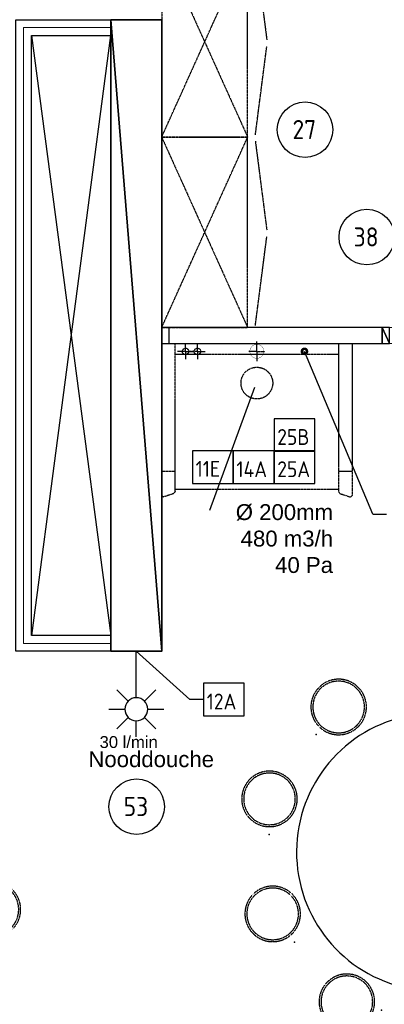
# Model space of a CAD drawing. Header units: millimetres. Extents: x -437 to 139813, y -473 to 90544.
# Tile 104 of 149: x 59368 to 61666, y 68730 to 74934. Entities that reach past the tile are written whole.
import ezdxf
from ezdxf.enums import TextEntityAlignment as Align

# ---------------------------------------------------------------- set-up
doc = ezdxf.new("R2010")
doc.units = ezdxf.units.MM
doc.linetypes.add('DGN Style 1', pattern=[688.000884, 1.14476, -686.856124])
doc.linetypes.add('HHL_V050', pattern=[3, 2, -1])
for name, color, linetype in [('00-HHL-Einrichtung Allgem', 3, 'Continuous'), ('00-HHL-Installationen', 2, 'Continuous'), ('Archering', 1, 'Continuous'), ('B4TM', 3, 'Continuous'), ('Beveilig-Alg-Az', 1, 'Continuous'), ('CH-00-chairs', 3, 'Continuous'), ('CL-20-main_contractor', 30, 'Continuous'), ('CU-00-cabinets', 3, 'Continuous'), ('DR-08-cross', 1, 'Continuous'), ('DR-90-points', 31, 'Continuous'), ('Eurofysica', 3, 'Continuous'), ('FU-00-fume_cabinets', 3, 'Continuous'), ('HL_2D_07_FANGP', 7, 'Continuous'), ('IN-00-el', 8, 'Continuous'), ('IN-50-mech', 31, 'Continuous'), ('Xref', 253, 'Continuous')]:
    doc.layers.add(name, color=color, linetype=linetype)
doc.layers.add('059 Kader (tekening)', color=253, linetype='Continuous', lineweight=13)
doc.layers.add('19012-DO-laag 02 - 032 Ramen - Deuren binnen', color=253, linetype='Continuous', lineweight=13)
doc.styles.add('ISO', font='isocp.shx')
doc.styles.get("Standard").update_dxf_attribs({"font": 'arial.ttf'})
doc.linetypes.add('isolatie(deken)', pattern='A,-0.5,[24,dgnlstyle-ags_linetypes_v8.shx,S=0.009524,R=0,X=0,Y=0],-0.5', length=1)

# ---------------------------------------------------------------- blocks, each defined once
blk = doc.blocks.new('AE1')
at = {"layer": '059 Kader (tekening)', "color": 12, "linetype": 'Continuous', "lineweight": 13}
mesh = blk.add_polyface(dxfattribs=at)
corners = [(0, 0), (1399, 0), (1399, 841), (0, 841)]
mesh.append_faces([[corners[k] for k in face] for face in [(3, 1, 2)]], dxfattribs={"vtx0": -1, "color": 12})
mesh.append_faces([[corners[k] for k in face] for face in [(3, 0, 1)]], dxfattribs={"vtx2": -1, "color": 12})
at = {"layer": '059 Kader (tekening)', "color": 12, "linetype": 'Continuous', "lineweight": 35}
mesh = blk.add_polyface(dxfattribs=at)
corners = [(10, 10), (1389, 10), (1389, 831), (10, 831)]
mesh.append_faces([[corners[k] for k in face] for face in [(0, 2, 3)]], dxfattribs={"vtx0": -1, "color": 12})
mesh.append_faces([[corners[k] for k in face] for face in [(1, 2, 0)]], dxfattribs={"vtx1": -1, "color": 12})
blk = doc.blocks.new('*U91')
at = {"layer": '19012-DO-laag 02 - 032 Ramen - Deuren binnen', "flags": 128}
blk.add_lwpolyline([(801.2, -387.5, -0.414214), (1676.2, 487.5), (1676.2, -387.5)], format="xyb", dxfattribs=at)
at = {"layer": '19012-DO-laag 02 - 032 Ramen - Deuren binnen', "lineweight": 25}
mesh = blk.add_polyface(dxfattribs=at)
corners = [(-2576.2, -387.5), (-2621.2, -387.5), (-2621.2, -487.5), (-2576.2, -487.5)]
mesh.append_faces([[corners[k] for k in face] for face in [(3, 1, 2)]], dxfattribs={"vtx0": -1})
mesh.append_faces([[corners[k] for k in face] for face in [(3, 0, 1)]], dxfattribs={"vtx2": -1})
at = {"layer": '19012-DO-laag 02 - 032 Ramen - Deuren binnen'}
mesh = blk.add_polyface(dxfattribs=at)
corners = [(-2621.2, -487.5), (2621.2, -487.5), (2621.2, -387.5), (-2621.2, -387.5)]
mesh.append_faces([[corners[k] for k in face] for face in [(3, 1, 2)]], dxfattribs={"vtx0": -1})
mesh.append_faces([[corners[k] for k in face] for face in [(3, 0, 1)]], dxfattribs={"vtx2": -1})
at = {"layer": '19012-DO-laag 02 - 032 Ramen - Deuren binnen', "lineweight": 25}
mesh = blk.add_polyface(dxfattribs=at)
corners = [(-1923.8, -487.5), (-1898.8, -487.5), (-1898.8, -387.5), (-1923.8, -387.5)]
mesh.append_faces([[corners[k] for k in face] for face in [(3, 1, 2)]], dxfattribs={"vtx0": -1})
mesh.append_faces([[corners[k] for k in face] for face in [(3, 0, 1)]], dxfattribs={"vtx2": -1})
mesh = blk.add_polyface(dxfattribs=at)
corners = [(-1023.8, -487.5), (-998.8, -487.5), (-998.8, -387.5), (-1023.8, -387.5)]
mesh.append_faces([[corners[k] for k in face] for face in [(3, 1, 2)]], dxfattribs={"vtx0": -1})
mesh.append_faces([[corners[k] for k in face] for face in [(3, 0, 1)]], dxfattribs={"vtx2": -1})
mesh = blk.add_polyface(dxfattribs=at)
corners = [(-123.8, -487.5), (-98.8, -487.5), (-98.8, -387.5), (-123.8, -387.5)]
mesh.append_faces([[corners[k] for k in face] for face in [(3, 1, 2)]], dxfattribs={"vtx0": -1})
mesh.append_faces([[corners[k] for k in face] for face in [(3, 0, 1)]], dxfattribs={"vtx2": -1})
mesh = blk.add_polyface(dxfattribs=at)
corners = [(801.2, -387.5), (756.2, -387.5), (756.2, -487.5), (801.2, -487.5)]
mesh.append_faces([[corners[k] for k in face] for face in [(3, 1, 2)]], dxfattribs={"vtx0": -1})
mesh.append_faces([[corners[k] for k in face] for face in [(3, 0, 1)]], dxfattribs={"vtx2": -1})
at = {"layer": '19012-DO-laag 02 - 032 Ramen - Deuren binnen'}
mesh = blk.add_polyface(dxfattribs=at)
corners = [(801.2, -387.5), (1676.2, -387.5), (1676.2, -427.5), (801.2, -427.5)]
mesh.append_faces([[corners[k] for k in face] for face in [(3, 1, 2)]], dxfattribs={"vtx0": -1})
mesh.append_faces([[corners[k] for k in face] for face in [(3, 0, 1)]], dxfattribs={"vtx2": -1})
at = {"layer": '19012-DO-laag 02 - 032 Ramen - Deuren binnen', "lineweight": 25}
mesh = blk.add_polyface(dxfattribs=at)
corners = [(1721.2, -387.5), (1676.2, -387.5), (1676.2, -487.5), (1721.2, -487.5)]
mesh.append_faces([[corners[k] for k in face] for face in [(3, 1, 2)]], dxfattribs={"vtx0": -1})
mesh.append_faces([[corners[k] for k in face] for face in [(3, 0, 1)]], dxfattribs={"vtx2": -1})
mesh = blk.add_polyface(dxfattribs=at)
corners = [(2621.2, -387.5), (2576.2, -387.5), (2576.2, -487.5), (2621.2, -487.5)]
mesh.append_faces([[corners[k] for k in face] for face in [(3, 1, 2)]], dxfattribs={"vtx0": -1})
mesh.append_faces([[corners[k] for k in face] for face in [(3, 0, 1)]], dxfattribs={"vtx2": -1})
blk = doc.blocks.new('*U90')
at = {"layer": '19012-DO-laag 02 - 032 Ramen - Deuren binnen', "lineweight": 25}
blk.add_blockref('*U91', (-358.75, 0), dxfattribs=at)
at = {"layer": '19012-DO-laag 02 - 032 Ramen - Deuren binnen'}
mesh = blk.add_polyface(dxfattribs=at)
corners = [(2262.5, -487.45), (2980, -487.45), (2980, -387.45), (2262.5, -387.45)]
mesh.append_faces([[corners[k] for k in face] for face in [(3, 1, 2)]], dxfattribs={"vtx0": -1})
mesh.append_faces([[corners[k] for k in face] for face in [(3, 0, 1)]], dxfattribs={"vtx2": -1})
at = {"layer": '19012-DO-laag 02 - 032 Ramen - Deuren binnen', "lineweight": 25}
mesh = blk.add_polyface(dxfattribs=at)
corners = [(2980, -387.45), (2935, -387.45), (2935, -487.45), (2980, -487.45)]
mesh.append_faces([[corners[k] for k in face] for face in [(3, 1, 2)]], dxfattribs={"vtx0": -1})
mesh.append_faces([[corners[k] for k in face] for face in [(3, 0, 1)]], dxfattribs={"vtx2": -1})
blk = doc.blocks.new('Hocker')
at = {"layer": 'CH-00-chairs', "linetype": 'HHL_V050'}
for radius in [175, 162.7]:
    blk.add_circle((0, -225), radius, dxfattribs=at)
at = {"layer": 'DR-90-points'}
blk.add_point((0, 0), dxfattribs=at)
blk = doc.blocks.new('*U268')
at = {"layer": 'B4TM', "xscale": -1, "rotation": 90}
blk.add_blockref('Hocker', (-200, 0), dxfattribs=at)
blk = doc.blocks.new('*U269')
at = {"layer": 'B4TM', "color": 0, "linetype": 'ByBlock', "lineweight": -2, "transparency": 16777216}
for p, rotation in [((37481.9, 79718.7), 38.57142857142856), ((36947.2, 79236.2), 77.14285714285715), ((36829.9, 78525.6), 115.7142857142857), ((38953.2, 78416.4), 270), ((37181.3, 77896.8), 154.2857142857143), ((38539.2, 77827), 231.4285714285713), ((37848, 77624.4), 192.8571428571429)]:
    blk.add_blockref('*U268', p, dxfattribs=dict(at, rotation=rotation))
blk.add_blockref('*U268', (38200.9, 79762.5), dxfattribs=at)
blk = doc.blocks.new('*U288')
at = {"layer": 'B4TM', "xscale": -1, "rotation": 90}
blk.add_blockref('Hocker', (-200, 0), dxfattribs=at)
blk = doc.blocks.new('*U289')
at = {"layer": 'B4TM', "color": 0, "linetype": 'ByBlock', "lineweight": -2, "transparency": 16777216}
for p, rotation in [((37481.9, 79718.7), 38.57142857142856), ((36947.2, 79236.2), 77.14285714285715), ((36829.9, 78525.6), 115.7142857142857), ((38953.2, 78416.4), 270), ((37181.3, 77896.8), 154.2857142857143), ((38539.2, 77827), 231.4285714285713), ((37848, 77624.4), 192.8571428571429)]:
    blk.add_blockref('*U288', p, dxfattribs=dict(at, rotation=rotation))
blk.add_blockref('*U288', (38200.9, 79762.5), dxfattribs=at)
blk = doc.blocks.new('POSITIONSNUMMER-57')
at = {"layer": '00-HHL-Einrichtung Allgem', "color": 31}
blk.add_circle((0, 0), 175, dxfattribs=at)
at = {"layer": '00-HHL-Einrichtung Allgem', "color": 4, "style": 'ISO', "flags": 8}
blk.add_attdef('POS', text='', height=120, dxfattribs=at).set_placement((-4.7, -58.9), align=Align.CENTER)
blk = doc.blocks.new('WD1297')
at = {"layer": 'FU-00-fume_cabinets', "linetype": 'HHL_V050'}
for p, q in [((0, 0), (1200, 0)), ((0, -958), (0, 0)), ((86, -933), (86, 0)), ((1114, 0), (1114, -933)), ((1200, 0), (1200, -958)), ((86, -68), (1114, -68)), ((0, -805), (86, -805)), ((1114, -805), (1200, -805)), ((1114, -920), (86, -920)), ((0, -958), (10, -968)), ((76.5, -946.1), (10, -968)), ((86, -933), (76.5, -946.1)), ((1114, -933), (1123.5, -946.1)), ((1123.5, -946.1), (1190, -968)), ((1200, -958), (1190, -968))]:
    blk.add_line(p, q, dxfattribs=at)
blk.add_circle((600, -250), 100, dxfattribs=at)
at = {"layer": 'HL_2D_07_FANGP', "linetype": 'HHL_V050'}
blk.add_point((0, 0), dxfattribs=at)
at = {"layer": 'IN-00-el', "linetype": 'HHL_V050', "const_width": 16}
blk.add_lwpolyline([(884, -50, 1), (916, -50, 1)], format="xyb", close=True, dxfattribs=at)
at = {"layer": 'IN-50-mech', "linetype": 'HHL_V050'}
for p, q in [((150, -50), (150, 0)), ((225, -50), (225, 0)), ((600, -50), (600, 11.3)), ((150, -50), (100, -50)), ((150, -50), (150, -100)), ((150, -50), (200, -50)), ((225, -50), (175, -50)), ((225, -50), (225, -100)), ((225, -50), (275, -50)), ((600, -50), (550, -50)), ((600, -50), (650, -50)), ((600, -50), (600, -111.3))]:
    blk.add_line(p, q, dxfattribs=at)
at = {"layer": 'IN-50-mech', "linetype": 'HHL_V050', "const_width": 2}
blk.add_lwpolyline([(556, -50, 1), (644, -50, 1)], format="xyb", close=True, dxfattribs=at)
at = {"layer": 'IN-50-mech', "linetype": 'HHL_V050'}
for centre in [(150, -50), (225, -50)]:
    blk.add_circle(centre, 20, dxfattribs=at)
blk = doc.blocks.new('nooddouche')
at = {"layer": 'Beveilig-Alg-Az'}
for p, q in [((70, 263.5), (70, 162.4)), ((18.8, 141.2), (-52.7, 212.7)), ((192.7, 212.7), (121.2, 141.2)), ((243.5, 90), (142.4, 90)), ((18.8, 38.8), (-52.7, -32.7)), ((70, 17.6), (70, -83.5)), ((192.7, -32.7), (121.2, 38.8))]:
    blk.add_line(p, q, dxfattribs=at)
at = {"layer": 'Beveilig-Alg-Az', "color": 2}
for p, q in [((-295, 90), (-295, 215)), ((-2.4, 90), (-295, 90))]:
    blk.add_line(p, q, dxfattribs=at)
blk.add_circle((70, 90), 72.4, dxfattribs=at)
blk = doc.blocks.new('Notdusche')
at = {"layer": 'CL-20-main_contractor', "color": 4, "rotation": 180}
blk.add_blockref('nooddouche', (4416.4, 9488.2), dxfattribs=at)

msp = doc.modelspace()

# ---------------------------------------------------------------- linework, layer by layer
at = {"layer": 'B4TM', "color": 1}
for p, q in [((61594.2, 71819.1), (61163, 72844.2)), ((60565.8, 71843), (60850.1, 72617.7)), ((61594.2, 71819.1), (61679.7, 71819.1)), ((60103, 70954.2), (60441.1, 70650.6)), ((60526.6, 70650.6), (60441.1, 70650.6))]:
    msp.add_line(p, q, dxfattribs=at)
for points in [[(60971.3, 72215.2), (61228.5, 72215.2), (61228.5, 72420), (60971.3, 72420)], [(60456.9, 72012.3), (60714.1, 72012.3), (60714.1, 72217.1), (60456.9, 72217.1)], [(60714.1, 72012.3), (60971.3, 72012.3), (60971.3, 72217.1), (60714.1, 72217.1)], [(60971.3, 72012.3), (61228.5, 72012.3), (61228.5, 72217.1), (60971.3, 72217.1)], [(60526.6, 70548.2), (60783.7, 70548.2), (60783.7, 70753), (60526.6, 70753)]]:
    msp.add_lwpolyline(points, close=True, dxfattribs=at)
at = {"layer": 'B4TM'}
msp.add_arc((61988.1, 69689.3), 875, 21.47229, 337.79426, dxfattribs=at)
at = {"layer": 'CU-00-cabinets', "linetype": 'HHL_V050'}
for p, q in [((60263, 75394.2), (60263, 74194.2)), ((60805, 74194.2), (60805, 75394.2)), ((60263, 74194.2), (60805, 74194.2)), ((60263, 74194.2), (60805, 74194.2)), ((60805, 74194.2), (60263, 74194.2)), ((60263, 74194.2), (60263, 72994.2)), ((60805, 72994.2), (60805, 74194.2)), ((60263, 72994.2), (60805, 72994.2))]:
    msp.add_line(p, q, dxfattribs=at)
at = {"layer": 'DR-08-cross', "linetype": 'HHL_V050'}
for p, q in [((60263, 74194.2), (60805, 75394.2)), ((60263, 75394.2), (60805, 74194.2)), ((60263, 72994.2), (60805, 74194.2)), ((60263, 74194.2), (60805, 72994.2))]:
    msp.add_line(p, q, dxfattribs=at)
at = {"layer": 'DR-08-cross', "color": 2, "linetype": 'HHL_V050'}
for p, q in [((60853.5, 75367.9), (60925.8, 74807.9)), ((60853.5, 74207.9), (60925.8, 74767.9)), ((60853.5, 74167.9), (60925.8, 73607.9)), ((60853.5, 73007.9), (60925.8, 73567.9))]:
    msp.add_line(p, q, dxfattribs=at)
at = {"layer": 'DR-90-points', "linetype": 'HHL_V050'}
for p in [(60263, 74194.2), (60263, 72994.2)]:
    msp.add_point(p, dxfattribs=at)
at = {"layer": 'Xref', "linetype": 'Continuous', "lineweight": 25}
for p, q in [((59943, 74934.2), (59943, 74834.2)), ((59943, 70954.2), (59943, 71054.2))]:
    msp.add_line(p, q, dxfattribs=at)
at = {"layer": 'Xref'}
for p, q in [((59443, 74834.2), (59943, 71054.2)), ((59445.5, 71054.2), (59943, 74834.2))]:
    msp.add_line(p, q, dxfattribs=at)
at = {"layer": 'Xref', "linetype": 'Continuous', "lineweight": 25, "flags": 128}
for points in [[(59943, 70954.2), (59343, 70954.2), (59343, 74934.2), (59943, 74934.2)], [(59943, 71054.2), (59443, 71054.2), (59443, 74834.2), (59943, 74834.2)]]:
    msp.add_lwpolyline(points, dxfattribs=at)
at = {"layer": 'Xref', "linetype": 'isolatie(deken)', "lineweight": 13, "ltscale": 100, "flags": 128}
msp.add_lwpolyline([(59943, 71004.2), (59393, 71004.2), (59393, 74884.2), (59943, 74884.2)], dxfattribs=at)
at = {"layer": 'Xref'}
for points in [[(60263, 72894.2), (61653, 72894.2), (61653, 72994.2), (60263, 72994.2)], [(60263, 72894.2), (60309.7, 72894.2), (60309.7, 72994.2), (60263, 72994.2)]]:
    msp.add_lwpolyline(points, close=True, dxfattribs=at)

# ---------------------------------------------------------------- block references
at = {"layer": '00-HHL-Einrichtung Allgem'}
ref = msp.add_blockref('POSITIONSNUMMER-57', (61166.8, 74241, -738.5), dxfattribs=at)
ref.add_attrib('POS', '27', dxfattribs={"color": 4, "height": 120, "style": 'ISO'}).set_placement((61162.2, 74182, -738.5), align=Align.CENTER)
ref = msp.add_blockref('POSITIONSNUMMER-57', (61556.2, 73564.3, -738.5), dxfattribs=at)
ref.add_attrib('POS', '38', dxfattribs={"color": 4, "height": 120, "style": 'ISO'}).set_placement((61551.6, 73505.4, -738.5), align=Align.CENTER)
ref = msp.add_blockref('POSITIONSNUMMER-57', (60105.3, 69974.9), dxfattribs=at)
ref.add_attrib('POS', '53', dxfattribs={"color": 4, "height": 120, "style": 'ISO'}).set_placement((60100.6, 69916), align=Align.CENTER)
at = {"layer": 'B4TM'}
msp.add_blockref('WD1297', (60263, 72894.2), dxfattribs=at)
for name, p, rotation in [('*U269', (-6915.2, 15979.9), 333.6495996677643), ('*U289', (145408.3, 73611.2), 118.3442342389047)]:
    msp.add_blockref(name, p, dxfattribs=dict(at, rotation=rotation))
at = {"layer": 'Eurofysica', "xscale": -1, "rotation": 269.9993918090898}
msp.add_blockref('Notdusche', (50704.8, 66242.9), dxfattribs=at)
at = {"layer": 'Xref', "linetype": 'Continuous', "lineweight": 35, "xscale": 100, "yscale": 100, "zscale": 100}
msp.add_blockref('AE1', (-87, 6444.2), dxfattribs=at)
at = {"layer": 'Xref', "lineweight": 25}
msp.add_blockref('*U90', (64633, 73381.7), dxfattribs=at)

# ---------------------------------------------------------------- texts
at = {"layer": '00-HHL-Installationen', "color": 3, "style": 'ISO', "flags": 4}
for tag, p in [('25B', (60991.3, 72254.4)), ('11E', (60476.9, 72054)), ('14A', (60734.1, 72051.5)), ('25A', (60991.3, 72051.5)), ('12A', (60546.6, 70587.4))]:
    msp.add_attdef(tag, p, '', height=100, dxfattribs=at)
at = {"layer": 'Archering', "char_height": 100}
for s, insert, width, attachment_point, rotation in [('\\pxi-3,l4,t4;Ø^I200mm\\P480 m3/h\\P40 Pa', (61343.2, 71881.2), 871.538, 3, 359.99939), ('Nooddouche', (60593, 70222.7), 134.791, 9, 0.00061)]:
    msp.add_mtext(s, dxfattribs=dict(at, insert=insert, width=width, attachment_point=attachment_point, rotation=rotation))
at = {"layer": 'B4TM', "insert": (59871.5, 70419.8), "char_height": 75, "attachment_point": 1}
msp.add_mtext_dynamic_manual_height_columns('30 l/min', width=408.652, gutter_width=12.5, heights=[0], dxfattribs=at)

# ---------------------------------------------------------------- meshes
at = {"layer": 'Xref', "linetype": 'DGN Style 1', "lineweight": 13}
mesh = msp.add_polyface(dxfattribs=at)
corners = [(52913, 85844.2), (67613, 85844.2), (67613, 60044.2), (60263, 60044.2), (41813, 60044.2), (41813, 85844.2), (49313, 85844.2), (49313, 85834.2), (52913, 85834.2)]
mesh.append_faces([[corners[k] for k in face] for face in [(3, 1, 2), (1, 8, 0), (7, 5, 6)]], dxfattribs={"vtx0": -1})
mesh.append_faces([[corners[k] for k in face] for face in [(8, 3, 7), (4, 7, 3)]], dxfattribs={"vtx0": -1, "vtx1": -1})
mesh.append_faces([[corners[k] for k in face] for face in [(3, 8, 1)]], dxfattribs={"vtx0": -1, "vtx1": -1, "vtx2": -1})
mesh.append_faces([[corners[k] for k in face] for face in [(7, 4, 5)]], dxfattribs={"vtx0": -1, "vtx2": -1})
at = {"layer": 'Xref', "linetype": 'Continuous', "lineweight": 35}
mesh = msp.add_polyface(dxfattribs=at)
corners = [(60263, 74934.2), (60263, 70954.2), (59943, 70954.2), (59943, 74934.2)]
mesh.append_faces([[corners[k] for k in face] for face in [(3, 1, 2)]], dxfattribs={"vtx0": -1})
mesh.append_faces([[corners[k] for k in face] for face in [(3, 0, 1)]], dxfattribs={"vtx2": -1})

doc.saveas('drawing.dxf')
